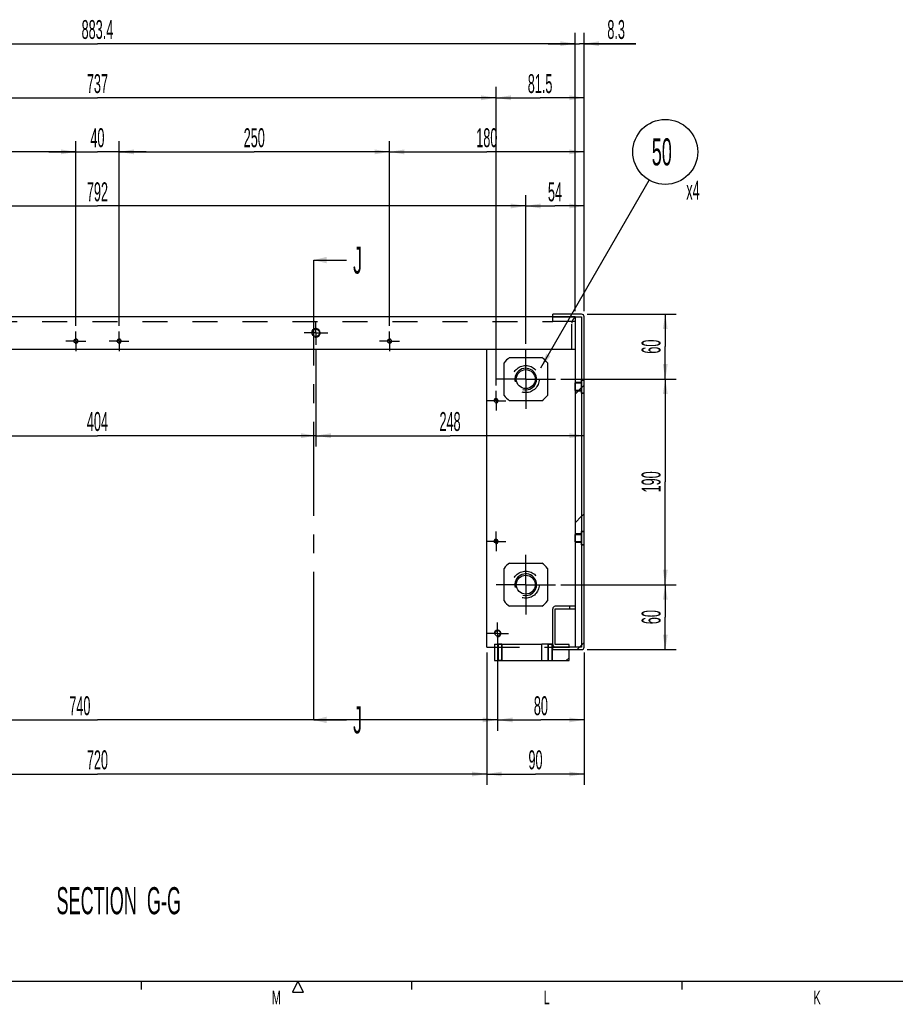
# Model space of a CAD drawing. Header units: millimetres. Extents: x 0 to 839, y 0 to 593.
# Tile 3 of 11: x 159 to 320, y 6 to 188. Entities that reach past the tile are written whole.
import ezdxf

# ---------------------------------------------------------------- set-up
doc = ezdxf.new("R2010")
doc.units = ezdxf.units.MM
doc.header["$LTSCALE"] = 46.255
doc.linetypes.add('CENTER', pattern=[0.6, 0.375, -0.075, 0.075, -0.075])
doc.linetypes.add('HIDDEN', pattern=[0.2, 0.1, -0.1])
doc.layers.get('0').update_dxf_attribs({"linetype": 'CONTINUOUS'})
for name, color, linetype in [('02___PRT_ALL_AXES', 7, 'CONTINUOUS'), ('3_DATUM_AXES', 7, 'CONTINUOUS'), ('7_ALL_FEATURES', 7, 'CONTINUOUS'), ('ALL_AXIS', 7, 'CONTINUOUS'), ('ALL_CHAMFER', 7, 'CONTINUOUS'), ('ALL_ROUND', 7, 'CONTINUOUS'), ('DEFAULT_1', 7, 'CENTER'), ('DEFAULT_2', 8, 'HIDDEN')]:
    doc.layers.add(name, color=color, linetype=linetype)
doc.styles.get("Standard").update_dxf_attribs({"font": 'txt', "width": 0.5})
doc.styles.add('TEXTSTYLE_2', font='txt', dxfattribs={"width": 0.6})
doc.dimstyles.new('DIMSTYLE_4', dxfattribs={"dimtxt": 3.5, "dimasz": 2.76, "dimexe": 2, "dimexo": 1, "dimgap": 0.875, "dimtad": 1, "dimdec": 3, "dimlfac": 5, "dimdsep": 46, "dimtxsty": 'Standard', "dimblk": '_FILLED', "dimblk1": '_FILLED', "dimblk2": '_FILLED', "dimcen": 0.09, "dimadec": 3, "dimazin": 2, "dimtp": 0.3, "dimtm": 0.3, "dimtfac": 1, "dimtdec": 3, "dimtofl": 0, "dimtmove": 0, "dimatfit": 3, "dimldrblk": '_FILLED', "dimfxl": 0, "dimtolj": 1, "dimarcsym": 0})
doc.dimstyles.new('DIMSTYLE_6', dxfattribs={"dimtxt": 3.5, "dimasz": 2.76, "dimexe": 2, "dimexo": 1, "dimgap": 0.875, "dimtad": 1, "dimdec": 3, "dimlfac": 5, "dimdsep": 46, "dimtxsty": 'Standard', "dimblk": '_FILLED', "dimblk1": '_FILLED', "dimblk2": '_FILLED', "dimcen": 0.09, "dimadec": 3, "dimazin": 2, "dimtp": 0.2, "dimtm": 0.2, "dimtfac": 1, "dimtdec": 3, "dimtofl": 0, "dimtmove": 0, "dimatfit": 3, "dimldrblk": '_FILLED', "dimfxl": 0, "dimtolj": 1, "dimarcsym": 0})
doc.dimstyles.new('DIMSTYLE_7', dxfattribs={"dimtxt": 3.5, "dimasz": 2.76, "dimexe": 2, "dimexo": 1, "dimgap": 0.875, "dimtad": 1, "dimdec": 3, "dimlfac": 5, "dimdsep": 46, "dimtxsty": 'Standard', "dimblk": '_FILLED', "dimblk1": '_FILLED', "dimblk2": '_FILLED', "dimcen": 0.09, "dimadec": 3, "dimazin": 2, "dimtp": 0.5, "dimtm": 0.5, "dimtfac": 1, "dimtdec": 3, "dimtofl": 0, "dimtmove": 0, "dimatfit": 3, "dimldrblk": '_FILLED', "dimfxl": 0, "dimtolj": 1, "dimarcsym": 0})
doc.dimstyles.new('DIMSTYLE_8', dxfattribs={"dimtxt": 3.5, "dimasz": 2.76, "dimexe": 2, "dimexo": 1, "dimgap": 0.875, "dimtad": 1, "dimdec": 3, "dimlfac": 5, "dimdsep": 46, "dimtxsty": 'Standard', "dimblk": '_FILLED', "dimblk1": '_FILLED', "dimblk2": '_FILLED', "dimcen": 0.09, "dimadec": 3, "dimazin": 2, "dimtp": 0.8, "dimtm": 0.8, "dimtfac": 1, "dimtdec": 3, "dimtofl": 0, "dimtmove": 0, "dimatfit": 3, "dimldrblk": '_FILLED', "dimfxl": 0, "dimtolj": 1, "dimarcsym": 0})
doc.dimstyles.get("Standard").update_dxf_attribs({"dimtxt": 3.5, "dimasz": 2.76, "dimexe": 2, "dimexo": 1, "dimtad": 1, "dimdec": 3, "dimdsep": 46, "dimtxsty": 'Standard', "dimblk": '_FILLED', "dimblk1": '_FILLED', "dimblk2": '_FILLED', "dimcen": 0.09, "dimadec": 3, "dimazin": 2, "dimtol": 1, "dimtp": 0.001, "dimtm": 0.001, "dimtfac": 1, "dimtdec": 3, "dimtofl": 0, "dimtmove": 0, "dimatfit": 3, "dimldrblk": '_FILLED', "dimfxl": 0, "dimtolj": 1, "dimarcsym": 0})
pattern_1 = [(45, (0, 0), (-11.8935, 11.8935), [])]

# ---------------------------------------------------------------- blocks, each defined once
blk = doc.blocks.new('_FILLED')
at = {"color": 0, "linetype": 'ByBlock'}
blk.add_solid([(0, 0), (-1, 0.163), (-1, -0.163)], dxfattribs=at)
blk = doc.blocks.new('XSEC_FILLED')
at = {"color": 0, "linetype": 'ByBlock'}
blk.add_solid([(0, 0), (-1, 0.25), (-1, -0.25)], dxfattribs=at)
blk = doc.blocks.new('*D17')
at = {"color": 2, "linetype": 'Continuous'}
for p, q in [((132.52, 126.68), (132.52, 108.86)), ((213.32, 126.68), (213.32, 108.86)), ((132.52, 110.86), (172.92, 110.86)), ((213.32, 110.86), (172.92, 110.86))]:
    blk.add_line(p, q, dxfattribs=at)
at = {"color": 2, "linetype": 'Continuous', "xscale": 2.76, "yscale": 2.76, "zscale": 2.76, "rotation": 180}
blk.add_blockref('_FILLED', (132.52, 110.86), dxfattribs=at)
at = {"color": 2, "linetype": 'Continuous', "xscale": 2.76, "yscale": 2.76, "zscale": 2.76}
blk.add_blockref('_FILLED', (213.32, 110.86), dxfattribs=at)
at = {"color": 2, "linetype": 'Continuous', "insert": (172.92, 115.23), "char_height": 3.5, "width": 5.25, "attachment_point": 2, "line_spacing_factor": 0.9}
blk.add_mtext('404', dxfattribs=at)
blk = doc.blocks.new('*D18')
at = {"color": 2, "linetype": 'Continuous'}
for p, q in [((213.32, 126.68), (213.32, 108.86)), ((213.32, 110.86), (238.12, 110.86)), ((262.92, 110.86), (238.12, 110.86))]:
    blk.add_line(p, q, dxfattribs=at)
at = {"color": 2, "linetype": 'Continuous', "xscale": 2.76, "yscale": 2.76, "zscale": 2.76, "rotation": 180}
blk.add_blockref('_FILLED', (213.32, 110.86), dxfattribs=at)
at = {"color": 2, "linetype": 'Continuous', "xscale": 2.76, "yscale": 2.76, "zscale": 2.76}
blk.add_blockref('_FILLED', (262.92, 110.86), dxfattribs=at)
at = {"color": 2, "linetype": 'Continuous', "insert": (238.12, 115.23), "char_height": 3.5, "width": 5.25, "attachment_point": 2, "line_spacing_factor": 0.9}
blk.add_mtext('248', dxfattribs=at)
blk = doc.blocks.new('*D87')
at = {"color": 2, "linetype": 'Continuous'}
for p, q in [((93.72, 127.82), (93.72, 155.32)), ((252.12, 127.82), (252.12, 155.32)), ((93.72, 153.32), (172.92, 153.32)), ((252.12, 153.32), (172.92, 153.32))]:
    blk.add_line(p, q, dxfattribs=at)
at = {"color": 2, "linetype": 'Continuous', "xscale": 2.76, "yscale": 2.76, "zscale": 2.76, "rotation": 180}
blk.add_blockref('_FILLED', (93.72, 153.32), dxfattribs=at)
at = {"color": 2, "linetype": 'Continuous', "xscale": 2.76, "yscale": 2.76, "zscale": 2.76}
blk.add_blockref('_FILLED', (252.12, 153.32), dxfattribs=at)
at = {"color": 2, "linetype": 'Continuous', "insert": (172.92, 157.69), "char_height": 3.5, "width": 5.25, "attachment_point": 2, "line_spacing_factor": 0.9}
blk.add_mtext('792', dxfattribs=at)
blk = doc.blocks.new('*D88')
at = {"color": 2, "linetype": 'Continuous'}
for p, q in [((252.12, 127.82), (252.12, 155.32)), ((262.92, 133.86), (262.92, 155.32)), ((252.12, 153.32), (257.52, 153.32)), ((262.92, 153.32), (257.52, 153.32))]:
    blk.add_line(p, q, dxfattribs=at)
at = {"color": 2, "linetype": 'Continuous', "xscale": 2.76, "yscale": 2.76, "zscale": 2.76, "rotation": 180}
blk.add_blockref('_FILLED', (252.12, 153.32), dxfattribs=at)
at = {"color": 2, "linetype": 'Continuous', "xscale": 2.76, "yscale": 2.76, "zscale": 2.76}
blk.add_blockref('_FILLED', (262.92, 153.32), dxfattribs=at)
at = {"color": 2, "linetype": 'Continuous', "insert": (257.52, 157.69), "char_height": 3.5, "width": 3.5, "attachment_point": 2, "line_spacing_factor": 0.9}
blk.add_mtext('54', dxfattribs=at)
blk = doc.blocks.new('*D89')
at = {"color": 2, "linetype": 'Continuous'}
for p, q in [((226.92, 131.15), (226.92, 165.32)), ((262.92, 133.86), (262.92, 165.32)), ((226.92, 163.32), (244.92, 163.32)), ((262.92, 163.32), (244.92, 163.32))]:
    blk.add_line(p, q, dxfattribs=at)
at = {"color": 2, "linetype": 'Continuous', "xscale": 2.76, "yscale": 2.76, "zscale": 2.76, "rotation": 180}
blk.add_blockref('_FILLED', (226.92, 163.32), dxfattribs=at)
at = {"color": 2, "linetype": 'Continuous', "xscale": 2.76, "yscale": 2.76, "zscale": 2.76}
blk.add_blockref('_FILLED', (262.92, 163.32), dxfattribs=at)
at = {"color": 2, "linetype": 'Continuous', "insert": (244.92, 167.69), "char_height": 3.5, "width": 5.25, "attachment_point": 2, "line_spacing_factor": 0.9}
blk.add_mtext('180', dxfattribs=at)
blk = doc.blocks.new('*D90')
at = {"color": 2, "linetype": 'Continuous'}
for p, q in [((176.92, 131.15), (176.92, 165.32)), ((226.92, 131.15), (226.92, 165.32)), ((176.92, 163.32), (201.92, 163.32)), ((226.92, 163.32), (201.92, 163.32))]:
    blk.add_line(p, q, dxfattribs=at)
at = {"color": 2, "linetype": 'Continuous', "xscale": 2.76, "yscale": 2.76, "zscale": 2.76, "rotation": 180}
blk.add_blockref('_FILLED', (176.92, 163.32), dxfattribs=at)
at = {"color": 2, "linetype": 'Continuous', "xscale": 2.76, "yscale": 2.76, "zscale": 2.76}
blk.add_blockref('_FILLED', (226.92, 163.32), dxfattribs=at)
at = {"color": 2, "linetype": 'Continuous', "insert": (201.92, 167.69), "char_height": 3.5, "width": 5.25, "attachment_point": 2, "line_spacing_factor": 0.9}
blk.add_mtext('250', dxfattribs=at)
blk = doc.blocks.new('*D91')
at = {"color": 2, "linetype": 'Continuous'}
for p, q in [((168.92, 131.15), (168.92, 165.32)), ((176.92, 131.15), (176.92, 165.32)), ((168.92, 163.32), (163.92, 163.32)), ((163.92, 163.32), (172.92, 163.32)), ((181.92, 163.32), (172.92, 163.32)), ((176.92, 163.32), (181.92, 163.32))]:
    blk.add_line(p, q, dxfattribs=at)
at = {"color": 2, "linetype": 'Continuous', "xscale": 2.76, "yscale": 2.76, "zscale": 2.76}
blk.add_blockref('_FILLED', (168.92, 163.32), dxfattribs=at)
at = {"color": 2, "linetype": 'Continuous', "xscale": 2.76, "yscale": 2.76, "zscale": 2.76, "rotation": 180}
blk.add_blockref('_FILLED', (176.92, 163.32), dxfattribs=at)
at = {"color": 2, "linetype": 'Continuous', "insert": (172.92, 167.69), "char_height": 3.5, "width": 3.5, "attachment_point": 2, "line_spacing_factor": 0.9}
blk.add_mtext('40', dxfattribs=at)
blk = doc.blocks.new('*D92')
at = {"color": 2, "linetype": 'Continuous'}
for p, q in [((118.92, 131.15), (118.92, 165.32)), ((168.92, 131.15), (168.92, 165.32)), ((118.92, 163.32), (143.92, 163.32)), ((168.92, 163.32), (143.92, 163.32))]:
    blk.add_line(p, q, dxfattribs=at)
at = {"color": 2, "linetype": 'Continuous', "xscale": 2.76, "yscale": 2.76, "zscale": 2.76, "rotation": 180}
blk.add_blockref('_FILLED', (118.92, 163.32), dxfattribs=at)
at = {"color": 2, "linetype": 'Continuous', "xscale": 2.76, "yscale": 2.76, "zscale": 2.76}
blk.add_blockref('_FILLED', (168.92, 163.32), dxfattribs=at)
at = {"color": 2, "linetype": 'Continuous', "insert": (143.92, 167.69), "char_height": 3.5, "width": 5.25, "attachment_point": 2, "line_spacing_factor": 0.9}
blk.add_mtext('250', dxfattribs=at)
blk = doc.blocks.new('*D95')
at = {"color": 2, "linetype": 'Continuous'}
for p, q in [((99.22, 120.15), (99.22, 175.32)), ((246.62, 120.15), (246.62, 175.32)), ((99.22, 173.32), (172.92, 173.32)), ((246.62, 173.32), (172.92, 173.32))]:
    blk.add_line(p, q, dxfattribs=at)
at = {"color": 2, "linetype": 'Continuous', "xscale": 2.76, "yscale": 2.76, "zscale": 2.76, "rotation": 180}
blk.add_blockref('_FILLED', (99.22, 173.32), dxfattribs=at)
at = {"color": 2, "linetype": 'Continuous', "xscale": 2.76, "yscale": 2.76, "zscale": 2.76}
blk.add_blockref('_FILLED', (246.62, 173.32), dxfattribs=at)
at = {"color": 2, "linetype": 'Continuous', "insert": (172.92, 177.69), "char_height": 3.5, "width": 5.25, "attachment_point": 2, "line_spacing_factor": 0.9}
blk.add_mtext('737', dxfattribs=at)
blk = doc.blocks.new('*D96')
at = {"color": 2, "linetype": 'Continuous'}
for p, q in [((246.62, 120.15), (246.62, 175.32)), ((262.92, 133.86), (262.92, 175.32)), ((246.62, 173.32), (254.77, 173.32)), ((262.92, 173.32), (254.77, 173.32))]:
    blk.add_line(p, q, dxfattribs=at)
at = {"color": 2, "linetype": 'Continuous', "xscale": 2.76, "yscale": 2.76, "zscale": 2.76, "rotation": 180}
blk.add_blockref('_FILLED', (246.62, 173.32), dxfattribs=at)
at = {"color": 2, "linetype": 'Continuous', "xscale": 2.76, "yscale": 2.76, "zscale": 2.76}
blk.add_blockref('_FILLED', (262.92, 173.32), dxfattribs=at)
at = {"color": 2, "linetype": 'Continuous', "insert": (254.77, 177.69), "char_height": 3.5, "width": 7, "attachment_point": 2, "line_spacing_factor": 0.9}
blk.add_mtext('81.5', dxfattribs=at)
blk = doc.blocks.new('*D97')
at = {"color": 2, "linetype": 'Continuous'}
for p, q in [((261.26, 133.86), (261.26, 185.32)), ((262.92, 133.86), (262.92, 185.32)), ((261.26, 183.32), (256.26, 183.32)), ((256.26, 183.32), (262.09, 183.32)), ((272.46, 183.32), (262.09, 183.32)), ((262.92, 183.32), (272.46, 183.32))]:
    blk.add_line(p, q, dxfattribs=at)
at = {"color": 2, "linetype": 'Continuous', "xscale": 2.76, "yscale": 2.76, "zscale": 2.76}
blk.add_blockref('_FILLED', (261.26, 183.32), dxfattribs=at)
at = {"color": 2, "linetype": 'Continuous', "xscale": 2.76, "yscale": 2.76, "zscale": 2.76, "rotation": 180}
blk.add_blockref('_FILLED', (262.92, 183.32), dxfattribs=at)
at = {"color": 2, "linetype": 'Continuous', "insert": (267.21, 187.69), "char_height": 3.5, "width": 5.25, "attachment_point": 1, "line_spacing_factor": 0.9}
blk.add_mtext('8.3', dxfattribs=at)
blk = doc.blocks.new('*D98')
at = {"color": 2, "linetype": 'Continuous'}
for p, q in [((84.58, 133.86), (84.58, 185.32)), ((261.26, 133.86), (261.26, 185.32)), ((84.58, 183.32), (172.92, 183.32)), ((261.26, 183.32), (172.92, 183.32))]:
    blk.add_line(p, q, dxfattribs=at)
at = {"color": 2, "linetype": 'Continuous', "xscale": 2.76, "yscale": 2.76, "zscale": 2.76, "rotation": 180}
blk.add_blockref('_FILLED', (84.58, 183.32), dxfattribs=at)
at = {"color": 2, "linetype": 'Continuous', "xscale": 2.76, "yscale": 2.76, "zscale": 2.76}
blk.add_blockref('_FILLED', (261.26, 183.32), dxfattribs=at)
at = {"color": 2, "linetype": 'Continuous', "insert": (172.92, 187.69), "char_height": 3.5, "width": 8.75, "attachment_point": 2, "line_spacing_factor": 0.9}
blk.add_mtext('883.4', dxfattribs=at)
blk = doc.blocks.new('*D100')
at = {"color": 2, "linetype": 'Continuous'}
for p, q in [((263.46, 133.32), (279.92, 133.32)), ((277.92, 133.32), (277.92, 127.32)), ((277.92, 121.32), (277.92, 127.32)), ((258.62, 121.32), (279.92, 121.32))]:
    blk.add_line(p, q, dxfattribs=at)
at = {"color": 2, "linetype": 'Continuous', "xscale": 2.76, "yscale": 2.76, "zscale": 2.76}
for p, rotation in [((277.92, 133.32), 90), ((277.92, 121.32), 270)]:
    blk.add_blockref('_FILLED', p, dxfattribs=dict(at, rotation=rotation))
at = {"color": 2, "linetype": 'Continuous', "insert": (273.55, 127.32), "char_height": 3.5, "width": 3.5, "attachment_point": 2, "rotation": 90, "line_spacing_factor": 0.9}
blk.add_mtext('60', dxfattribs=at)
blk = doc.blocks.new('*D101')
at = {"color": 2, "linetype": 'Continuous'}
for p, q in [((258.62, 121.32), (279.92, 121.32)), ((277.92, 121.32), (277.92, 102.32)), ((277.92, 83.32), (277.92, 102.32)), ((258.62, 83.32), (279.92, 83.32))]:
    blk.add_line(p, q, dxfattribs=at)
at = {"color": 2, "linetype": 'Continuous', "xscale": 2.76, "yscale": 2.76, "zscale": 2.76}
for p, rotation in [((277.92, 121.32), 90), ((277.92, 83.32), 270)]:
    blk.add_blockref('_FILLED', p, dxfattribs=dict(at, rotation=rotation))
at = {"color": 2, "linetype": 'Continuous', "insert": (273.55, 102.32), "char_height": 3.5, "width": 5.25, "attachment_point": 2, "rotation": 90, "line_spacing_factor": 0.9}
blk.add_mtext('190', dxfattribs=at)
blk = doc.blocks.new('*D102')
at = {"color": 2, "linetype": 'Continuous'}
for p, q in [((258.62, 83.32), (279.92, 83.32)), ((277.92, 83.32), (277.92, 77.32)), ((277.92, 71.32), (277.92, 77.32)), ((263.46, 71.32), (279.92, 71.32))]:
    blk.add_line(p, q, dxfattribs=at)
at = {"color": 2, "linetype": 'Continuous', "xscale": 2.76, "yscale": 2.76, "zscale": 2.76}
for p, rotation in [((277.92, 83.32), 90), ((277.92, 71.32), 270)]:
    blk.add_blockref('_FILLED', p, dxfattribs=dict(at, rotation=rotation))
at = {"color": 2, "linetype": 'Continuous', "insert": (273.55, 77.32), "char_height": 3.5, "width": 3.5, "attachment_point": 2, "rotation": 90, "line_spacing_factor": 0.9}
blk.add_mtext('60', dxfattribs=at)
blk = doc.blocks.new('*D103')
at = {"color": 2, "linetype": 'Continuous'}
for p, q in [((244.92, 70.78), (244.92, 46.32)), ((262.92, 70.78), (262.92, 46.32)), ((244.92, 48.32), (253.92, 48.32)), ((262.92, 48.32), (253.92, 48.32))]:
    blk.add_line(p, q, dxfattribs=at)
at = {"color": 2, "linetype": 'Continuous', "xscale": 2.76, "yscale": 2.76, "zscale": 2.76, "rotation": 180}
blk.add_blockref('_FILLED', (244.92, 48.32), dxfattribs=at)
at = {"color": 2, "linetype": 'Continuous', "xscale": 2.76, "yscale": 2.76, "zscale": 2.76}
blk.add_blockref('_FILLED', (262.92, 48.32), dxfattribs=at)
at = {"color": 2, "linetype": 'Continuous', "insert": (253.92, 52.69), "char_height": 3.5, "width": 3.5, "attachment_point": 2, "line_spacing_factor": 0.9}
blk.add_mtext('90', dxfattribs=at)
blk = doc.blocks.new('*D104')
at = {"color": 2, "linetype": 'Continuous'}
for p, q in [((100.92, 70.78), (100.92, 46.32)), ((244.92, 70.78), (244.92, 46.32)), ((100.92, 48.32), (172.92, 48.32)), ((244.92, 48.32), (172.92, 48.32))]:
    blk.add_line(p, q, dxfattribs=at)
at = {"color": 2, "linetype": 'Continuous', "xscale": 2.76, "yscale": 2.76, "zscale": 2.76, "rotation": 180}
blk.add_blockref('_FILLED', (100.92, 48.32), dxfattribs=at)
at = {"color": 2, "linetype": 'Continuous', "xscale": 2.76, "yscale": 2.76, "zscale": 2.76}
blk.add_blockref('_FILLED', (244.92, 48.32), dxfattribs=at)
at = {"color": 2, "linetype": 'Continuous', "insert": (172.92, 52.69), "char_height": 3.5, "width": 5.25, "attachment_point": 2, "line_spacing_factor": 0.9}
blk.add_mtext('720', dxfattribs=at)
blk = doc.blocks.new('*D113')
at = {"color": 2, "linetype": 'Continuous'}
for p, q in [((98.92, 73.32), (98.92, 56.32)), ((246.92, 73.32), (246.92, 56.32)), ((98.92, 58.32), (172.92, 58.32)), ((246.92, 58.32), (172.92, 58.32))]:
    blk.add_line(p, q, dxfattribs=at)
at = {"color": 2, "linetype": 'Continuous', "xscale": 2.76, "yscale": 2.76, "zscale": 2.76, "rotation": 180}
blk.add_blockref('_FILLED', (98.92, 58.32), dxfattribs=at)
at = {"color": 2, "linetype": 'Continuous', "xscale": 2.76, "yscale": 2.76, "zscale": 2.76}
blk.add_blockref('_FILLED', (246.92, 58.32), dxfattribs=at)
at = {"color": 2, "linetype": 'Continuous', "insert": (169.67, 62.69), "char_height": 3.5, "width": 5.25, "attachment_point": 2, "line_spacing_factor": 0.9}
blk.add_mtext('740', dxfattribs=at)
blk = doc.blocks.new('*D114')
at = {"color": 2, "linetype": 'Continuous'}
for p, q in [((246.92, 73.32), (246.92, 56.32)), ((262.92, 70.78), (262.92, 56.32)), ((246.92, 58.32), (254.92, 58.32)), ((262.92, 58.32), (254.92, 58.32))]:
    blk.add_line(p, q, dxfattribs=at)
at = {"color": 2, "linetype": 'Continuous', "xscale": 2.76, "yscale": 2.76, "zscale": 2.76, "rotation": 180}
blk.add_blockref('_FILLED', (246.92, 58.32), dxfattribs=at)
at = {"color": 2, "linetype": 'Continuous', "xscale": 2.76, "yscale": 2.76, "zscale": 2.76}
blk.add_blockref('_FILLED', (262.92, 58.32), dxfattribs=at)
at = {"color": 2, "linetype": 'Continuous', "insert": (254.92, 62.69), "char_height": 3.5, "width": 3.5, "attachment_point": 2, "line_spacing_factor": 0.9}
blk.add_mtext('80', dxfattribs=at)
blk = doc.blocks.new('BOM BALLOON 93_BL20', base_point=(278.62, 161.91))
at = {"color": 2, "linetype": 'Continuous'}
blk.add_circle((277.92, 163.32), 6, dxfattribs=at)
at = {"color": 2, "linetype": 'Continuous', "width": 0.5}
for s, height, p in [('50', 5, (275.42, 160.82)), ('x4', 3.5, (281.81, 154.5))]:
    blk.add_text(s, height=height, dxfattribs=at).set_placement(p)

msp = doc.modelspace()

# ---------------------------------------------------------------- hatches: boundary and pattern name
at = {"linetype": 'Continuous'}
h = msp.add_hatch(dxfattribs=at)
h.set_pattern_fill('DEFAULT__32', color=2, scale=16.82, angle=45, style=0, pattern_type=0)
h.set_pattern_definition(pattern_1)
edge = h.paths.add_edge_path()
edge.add_line((257.12071, 71.31827), (262.46071, 71.31827))
edge.add_line((257.12071, 71.77827), (257.12071, 71.31827))
edge.add_line((262.46071, 71.77827), (257.12071, 71.77827))
edge.add_line((262.46071, 132.85827), (262.46071, 71.77827))
edge.add_line((257.12071, 132.85827), (262.46071, 132.85827))
edge.add_line((257.12071, 133.31827), (257.12071, 132.85827))
edge.add_line((262.46071, 133.31827), (257.12071, 133.31827))
edge.add_arc((262.46071, 132.85827), 0.46, 0, 90)
edge.add_line((262.92071, 71.77827), (262.92071, 132.85827))
edge.add_arc((262.46071, 71.77827), 0.46, 270, 360)
h = msp.add_hatch(dxfattribs=at)
h.set_pattern_fill('DEFAULT__31', color=2, scale=16.82, angle=45, style=0, pattern_type=0)
h.set_pattern_definition(pattern_1)
edge = h.paths.add_edge_path()
edge.add_line((83.38071, 71.77827), (84.58071, 71.77827))
edge.add_line((83.38071, 132.85827), (83.38071, 71.77827))
edge.add_line((84.58071, 132.85827), (83.38071, 132.85827))
edge.add_line((84.58071, 132.85827), (84.58071, 71.77827))
edge = h.paths.add_edge_path()
edge.add_line((261.26071, 71.77827), (262.46071, 71.77827))
edge.add_line((261.26071, 132.85827), (261.26071, 71.77827))
edge.add_line((262.46071, 132.85827), (261.26071, 132.85827))
edge.add_line((262.46071, 71.77827), (262.46071, 132.85827))
h = msp.add_hatch(dxfattribs=at)
h.set_pattern_fill('DEFAULT__37', color=2, scale=16.82, angle=45, style=0, pattern_type=0)
h.set_pattern_definition(pattern_1)
edge = h.paths.add_edge_path()
edge.add_line((257.12071, 132.85827), (261.26071, 132.85827))
edge.add_line((261.26071, 131.95827), (261.26071, 132.85827))
edge.add_line((261.26071, 131.95827), (257.12071, 131.95827))
edge.add_line((257.12071, 131.95827), (257.12071, 132.85827))
h = msp.add_hatch(dxfattribs=at)
h.set_pattern_fill('DEFAULT__35', color=2, scale=16.82, angle=45, style=0, pattern_type=0)
h.set_pattern_definition(pattern_1)
edge = h.paths.add_edge_path()
edge.add_line((261.26071, 79.31827), (257.58071, 79.31827))
edge.add_line((261.26071, 78.85827), (261.26071, 79.31827))
edge.add_line((257.58071, 78.85827), (261.26071, 78.85827))
edge.add_line((257.58071, 72.23827), (257.58071, 78.85827))
edge.add_line((260.12071, 72.23827), (257.58071, 72.23827))
edge.add_line((260.12071, 71.77827), (260.12071, 72.23827))
edge.add_line((257.58071, 71.77827), (260.12071, 71.77827))
edge.add_arc((257.58071, 72.23827), 0.46, 180, 270)
edge.add_line((257.12071, 78.85827), (257.12071, 72.23827))
edge.add_arc((257.58071, 78.85827), 0.46, 90, 180)
h = msp.add_hatch(dxfattribs=at)
h.set_pattern_fill('DEFAULT__30', color=2, scale=16.82, angle=45, style=0, pattern_type=0)
h.set_pattern_definition(pattern_1)
edge = h.paths.add_edge_path()
edge.add_line((260.12071, 70.31827), (260.12071, 71.31827))
edge.add_line((260.12071, 69.31827), (260.12071, 70.31827))
edge.add_line((255.12071, 69.31827), (260.12071, 69.31827))
edge.add_line((255.12071, 69.31827), (255.12071, 72.31827))
edge.add_line((257.12071, 72.31827), (255.12071, 72.31827))
edge.add_line((257.12071, 71.31827), (257.12071, 72.31827))
edge.add_line((260.12071, 71.31827), (257.12071, 71.31827))

# ---------------------------------------------------------------- linework, layer by layer
at = {"color": 7, "linetype": 'Continuous'}
for p, q in [((262.46071, 133.31827), (257.12071, 133.31827)), ((257.12071, 131.95827), (257.12071, 133.31827)), ((257.12071, 132.85827), (262.46071, 132.85827)), ((261.26071, 131.95827), (257.12071, 131.95827)), ((261.26071, 132.85827), (261.26071, 71.77827)), ((262.46071, 132.85827), (262.46071, 71.77827)), ((262.92071, 71.77827), (262.92071, 132.85827)), ((84.58071, 126.85827), (261.26071, 126.85827)), ((244.92071, 71.77827), (244.92071, 126.85827)), ((248.12071, 118.31827), (248.12071, 124.31827)), ((249.12071, 125.31827), (255.12071, 125.31827)), ((256.12071, 124.31827), (256.12071, 118.31827)), ((255.12071, 117.31827), (249.12071, 117.31827)), ((248.12071, 80.31827), (248.12071, 86.31827)), ((249.12071, 87.31827), (255.12071, 87.31827)), ((256.12071, 86.31827), (256.12071, 80.31827)), ((255.12071, 79.31827), (249.12071, 79.31827)), ((257.12071, 71.31827), (257.12071, 78.85827)), ((261.26071, 79.31827), (257.58071, 79.31827)), ((257.58071, 78.85827), (261.26071, 78.85827)), ((257.58071, 72.23827), (257.58071, 78.85827)), ((257.12071, 72.31827), (255.12071, 72.31827)), ((255.12071, 69.31827), (255.12071, 72.31827)), ((262.46071, 71.77827), (257.12071, 71.77827)), ((257.12071, 71.31827), (262.46071, 71.31827)), ((260.12071, 72.23827), (257.58071, 72.23827)), ((260.12071, 71.77827), (260.12071, 72.23827)), ((260.12071, 69.31827), (260.12071, 71.31827)), ((255.12071, 69.31827), (260.12071, 69.31827)), ((25, 10), (830.99999, 10))]:
    msp.add_line(p, q, dxfattribs=at)
at = {"color": 2, "linetype": 'Continuous'}
for p, q in [((180.99999, 10), (180.99999, 8.5)), ((209.99999, 10), (208.99999, 8)), ((211.00001, 8), (209.99999, 10)), ((230.99999, 10), (230.99999, 8.5)), ((281, 10), (281, 8.5)), ((208.99999, 8), (211.00001, 8))]:
    msp.add_line(p, q, dxfattribs=at)
at = {"color": 7, "linetype": 'Continuous'}
for centre in [(252.12071, 121.31827), (252.12071, 83.31827)]:
    msp.add_circle(centre, 1.75, dxfattribs=at)
for centre, radius, start, end in [((262.46071, 132.85827), 0.46, 0, 90), ((252.12071, 121.31827), 5, 126.8698976, 143.1301024), ((252.12071, 121.31827), 5, 36.8698976, 53.1301024), ((252.12071, 121.31827), 5, 216.8698976, 233.1301024), ((252.12071, 121.31827), 5, 306.8698976, 323.1301024), ((252.12071, 83.31827), 5, 126.8698976, 143.1301024), ((252.12071, 83.31827), 5, 36.8698976, 53.1301024), ((252.12071, 83.31827), 5, 216.8698976, 233.1301024), ((252.12071, 83.31827), 5, 306.8698976, 323.1301024), ((257.58071, 78.85827), 0.46, 90, 180), ((257.58071, 72.23827), 0.46, 180, 270), ((262.46071, 71.77827), 0.46, 270, 360)]:
    msp.add_arc(centre, radius, start, end, dxfattribs=at)
at = {"color": 2, "linetype": 'Continuous'}
for centre, radius in [((213.32071, 129.85827), 0.8), ((168.92071, 128.31827), 0.4), ((176.92071, 128.31827), 0.4), ((226.92071, 128.31827), 0.4), ((252.12071, 121.31827), 2), ((246.62071, 117.31827), 0.4), ((246.62071, 91.31827), 0.4), ((252.12071, 83.31827), 2), ((246.92071, 74.31827), 0.6)]:
    msp.add_arc(centre, radius, 255, 195, dxfattribs=at)
at = {"layer": '02___PRT_ALL_AXES', "color": 8, "linetype": 'HIDDEN'}
for p, q in [((246.99071, 72.31827), (247.65071, 72.31827)), ((246.99071, 72.31827), (246.99071, 69.31827)), ((247.65071, 72.31827), (247.65071, 69.31827)), ((256.29071, 72.31827), (256.95071, 72.31827)), ((256.29071, 72.31827), (256.29071, 69.31827)), ((256.95071, 72.31827), (256.95071, 69.31827)), ((246.99071, 69.31827), (247.65071, 69.31827)), ((256.29071, 69.31827), (256.95071, 69.31827))]:
    msp.add_line(p, q, dxfattribs=at)
at = {"layer": '3_DATUM_AXES', "color": 7, "linetype": 'CENTER'}
for q in [(213.32071, 132.03827), (211.14071, 129.85827), (215.50071, 129.85827), (213.32071, 127.67827)]:
    msp.add_line((213.32071, 129.85827), q, dxfattribs=at)
at = {"layer": '3_DATUM_AXES', "color": 7, "linetype": 'Continuous'}
msp.add_circle((213.32071, 129.85827), 0.68, dxfattribs=at)
at = {"layer": '7_ALL_FEATURES', "color": 7, "linetype": 'Continuous'}
for p, q in [((246.32071, 72.31827), (255.12071, 72.31827)), ((246.32071, 72.31827), (246.32071, 69.31827)), ((246.32071, 69.31827), (255.12071, 69.31827))]:
    msp.add_line(p, q, dxfattribs=at)
at = {"layer": 'ALL_AXIS', "color": 7, "linetype": 'CENTER'}
for p, q in [((168.92071, 128.31827), (168.92071, 130.14827)), ((176.92071, 128.31827), (176.92071, 130.14827)), ((226.92071, 128.31827), (226.92071, 130.14827)), ((168.92071, 128.31827), (167.09071, 128.31827)), ((168.92071, 128.31827), (168.92071, 126.48827)), ((168.92071, 128.31827), (170.75071, 128.31827)), ((176.92071, 128.31827), (175.09071, 128.31827)), ((176.92071, 128.31827), (176.92071, 126.48827)), ((176.92071, 128.31827), (178.75071, 128.31827)), ((226.92071, 128.31827), (225.09071, 128.31827)), ((226.92071, 128.31827), (228.75071, 128.31827)), ((226.92071, 128.31827), (226.92071, 126.48827)), ((252.12071, 121.31827), (252.12071, 126.81827)), ((252.12071, 121.31827), (246.62071, 121.31827)), ((252.12071, 121.31827), (257.62071, 121.31827)), ((252.12071, 121.31827), (252.12071, 115.81827)), ((246.62071, 117.31827), (246.62071, 119.14827)), ((246.62071, 117.31827), (244.79071, 117.31827)), ((246.62071, 117.31827), (248.45071, 117.31827)), ((246.62071, 117.31827), (246.62071, 115.48827)), ((246.62071, 91.31827), (246.62071, 93.14827)), ((246.62071, 91.31827), (244.79071, 91.31827)), ((246.62071, 91.31827), (248.45071, 91.31827)), ((246.62071, 91.31827), (246.62071, 89.48827)), ((252.12071, 83.31827), (252.12071, 88.81827)), ((252.12071, 83.31827), (246.62071, 83.31827)), ((252.12071, 83.31827), (257.62071, 83.31827)), ((252.12071, 83.31827), (252.12071, 77.81827)), ((246.92071, 74.31827), (246.92071, 76.31827)), ((246.92071, 74.31827), (244.92071, 74.31827)), ((246.92071, 74.31827), (248.92071, 74.31827)), ((246.92071, 74.31827), (246.92071, 72.31827))]:
    msp.add_line(p, q, dxfattribs=at)
at = {"layer": 'ALL_AXIS', "color": 8, "linetype": 'HIDDEN'}
for p, q in [((262.46071, 120.59827), (261.26071, 120.59827)), ((261.26071, 119.23827), (261.26071, 120.59827)), ((262.92071, 121.13827), (262.46071, 121.13827)), ((262.46071, 118.69827), (262.46071, 121.13827)), ((262.92071, 118.69827), (262.92071, 121.13827)), ((262.46071, 119.23827), (261.26071, 119.23827)), ((262.92071, 118.69827), (262.46071, 118.69827)), ((262.92071, 93.13827), (262.46071, 93.13827)), ((262.46071, 90.69827), (262.46071, 93.13827)), ((262.92071, 90.69827), (262.92071, 93.13827)), ((262.46071, 92.59827), (261.26071, 92.59827)), ((261.26071, 91.23827), (261.26071, 92.59827)), ((262.46071, 91.23827), (261.26071, 91.23827)), ((262.92071, 90.69827), (262.46071, 90.69827))]:
    msp.add_line(p, q, dxfattribs=at)
at = {"layer": 'ALL_AXIS', "color": 7, "linetype": 'Continuous'}
for centre, radius in [((168.92071, 128.31827), 0.33), ((176.92071, 128.31827), 0.33), ((226.92071, 128.31827), 0.33), ((246.62071, 117.31827), 0.33), ((246.62071, 91.31827), 0.33), ((246.92071, 74.31827), 0.5)]:
    msp.add_circle(centre, radius, dxfattribs=at)
at = {"layer": 'ALL_AXIS', "color": 8, "linetype": 'HIDDEN'}
for centre in [(252.12071, 121.31827), (252.12071, 83.31827)]:
    msp.add_circle(centre, 2.5, dxfattribs=at)
at = {"layer": 'ALL_CHAMFER', "color": 8, "linetype": 'HIDDEN'}
for p, q in [((260.66071, 126.85827), (260.66071, 131.65827)), ((260.26071, 78.85827), (260.26071, 79.31827))]:
    msp.add_line(p, q, dxfattribs=at)
msp.add_arc((261.86043, 131.65839), 1.19972, 119.9921727, 180.0060106, dxfattribs=at)
at = {"layer": 'ALL_ROUND', "color": 7, "linetype": 'Continuous'}
for p, q in [((257.12071, 132.85827), (88.72071, 132.85827)), ((244.92071, 71.77827), (246.32071, 71.77827))]:
    msp.add_line(p, q, dxfattribs=at)
at = {"layer": 'ALL_ROUND', "color": 8, "linetype": 'HIDDEN'}
for p, q in [((261.26071, 132.85827), (257.12071, 132.85827)), ((261.26071, 132.85827), (261.26071, 71.77827)), ((262.46071, 132.85827), (262.46071, 71.77827)), ((246.32071, 71.77827), (261.26071, 71.77827))]:
    msp.add_line(p, q, dxfattribs=at)
at = {"layer": 'DEFAULT_1', "color": 7, "linetype": 'CENTER'}
for p, q in [((212.92071, 133.31827), (212.92071, 143.31827)), ((212.92071, 58.31827), (212.92071, 68.31827))]:
    msp.add_line(p, q, dxfattribs=at)
at = {"layer": 'DEFAULT_1', "color": 9, "linetype": 'CENTER'}
msp.add_line((212.92071, 68.31827), (212.92071, 133.31827), dxfattribs=at)
at = {"layer": 'DEFAULT_2', "color": 8, "linetype": 'HIDDEN'}
for p, q in [((88.72071, 131.95827), (257.12071, 131.95827)), ((262.46071, 120.71827), (261.26071, 120.71827)), ((261.26071, 120.59827), (262.46071, 120.59827)), ((262.46071, 121.13827), (262.92071, 121.13827)), ((261.26071, 119.23827), (262.46071, 119.23827)), ((262.46071, 119.11827), (261.26071, 119.11827)), ((262.46071, 118.69827), (262.92071, 118.69827)), ((262.46071, 93.13827), (262.92071, 93.13827)), ((262.46071, 92.71827), (261.26071, 92.71827)), ((261.26071, 92.59827), (262.46071, 92.59827)), ((261.26071, 91.23827), (262.46071, 91.23827)), ((262.46071, 91.11827), (261.26071, 91.11827)), ((262.46071, 90.69827), (262.92071, 90.69827)), ((247.72071, 72.31827), (246.92071, 72.31827)), ((246.92071, 72.31827), (246.92071, 69.31827)), ((246.99071, 72.31827), (246.99071, 69.31827)), ((247.65071, 72.31827), (247.65071, 69.31827)), ((247.72071, 72.31827), (247.72071, 69.31827)), ((256.22071, 72.31827), (256.22071, 69.31827)), ((256.29071, 72.31827), (256.29071, 69.31827)), ((256.95071, 72.31827), (256.95071, 69.31827)), ((257.02071, 72.31827), (257.02071, 69.31827)), ((247.72071, 69.31827), (246.92071, 69.31827))]:
    msp.add_line(p, q, dxfattribs=at)

# ---------------------------------------------------------------- block references
at = {"color": 2, "linetype": 'Continuous'}
msp.add_blockref('BOM BALLOON 93_BL20', (278.61753, 161.91002), dxfattribs=at)

# ---------------------------------------------------------------- texts
at = {"color": 7, "linetype": 'Continuous', "char_height": 5, "width": 2.5, "attachment_point": 1, "line_spacing_factor": 0.9}
for insert in [(220.19766, 145.81827), (220.19766, 60.81827)]:
    msp.add_mtext('J', dxfattribs=dict(at, insert=insert))
at = {"color": 2, "linetype": 'Continuous', "insert": (188.38454, 27.40589), "char_height": 5, "width": 30, "attachment_point": 3, "line_spacing_factor": 0.9}
msp.add_mtext('SECTION  G-G', dxfattribs=at)
at = {"color": 2, "linetype": 'Continuous', "char_height": 2.5, "width": 1.5, "attachment_point": 2, "line_spacing_factor": 0.9, "style": 'TEXTSTYLE_2'}
for s, insert in [('M', (205.99999, 8.25)), ('L', (255.99999, 8.25)), ('K', (305.99999, 8.25))]:
    msp.add_mtext(s, dxfattribs=dict(at, insert=insert))

# ---------------------------------------------------------------- dimensions: what is measured, and where the dimension line sits
at = {"color": 2, "linetype": 'Continuous'}
for base, p1, p2, angle, dimstyle, picture, middle in [((84.58071, 183.31827), (261.26071, 132.85827), (84.58071, 132.85827), 180, 'DIMSTYLE_8', '*D98', (172.92071, 183.31827)), ((261.26071, 183.31827), (262.92071, 132.85827), (261.26071, 132.85827), 180, 'DIMSTYLE_6', '*D97', (269.8399, 183.31827)), ((118.92071, 163.31827), (168.92071, 130.14827), (118.92071, 130.14827), 180, 'DIMSTYLE_7', '*D92', (143.92071, 163.31827)), ((168.92071, 163.31827), (176.92071, 130.14827), (168.92071, 130.14827), 180, 'DIMSTYLE_4', '*D91', (172.92071, 163.31827)), ((176.92071, 163.31827), (226.92071, 130.14827), (176.92071, 130.14827), 180, 'DIMSTYLE_7', '*D90', (201.92071, 163.31827)), ((226.92071, 163.31827), (262.92071, 132.85827), (226.92071, 130.14827), 180, 'DIMSTYLE_7', '*D89', (245.13946, 163.31827)), ((277.92071, 121.31827), (262.46071, 133.31827), (257.62071, 121.31827), 270, 'DIMSTYLE_4', '*D100', (277.92071, 127.31826)), ((277.92071, 83.31827), (257.62071, 121.31827), (257.62071, 83.31827), 270, 'DIMSTYLE_7', '*D101', (277.92071, 102.53701)), ((277.92071, 71.31827), (257.62071, 83.31827), (262.46071, 71.31827), 270, 'DIMSTYLE_4', '*D102', (277.92071, 77.31826)), ((100.92071, 48.31827), (244.92071, 71.77827), (100.92071, 71.77827), 180, 'DIMSTYLE_8', '*D104', (172.92071, 48.31827))]:
    dim = msp.add_linear_dim(base=base, p1=p1, p2=p2, angle=angle, dimstyle=dimstyle, dxfattribs=at)
    dim.commit()
    dim.dimension.update_dxf_attribs({"geometry": picture, "text_midpoint": middle, "dimtype": 160})
for base, p1, p2, dimstyle, picture, middle in [((246.62071, 173.31827), (99.22071, 119.14827), (246.62071, 119.14827), 'DIMSTYLE_8', '*D95', (172.92071, 173.31827)), ((262.92071, 173.31827), (246.62071, 119.14827), (262.92071, 132.85827), 'DIMSTYLE_4', '*D96', (254.77072, 173.31827)), ((252.12071, 153.31827), (93.72071, 126.81827), (252.12071, 126.81827), 'DIMSTYLE_8', '*D87', (172.92071, 153.31827)), ((262.92071, 153.31827), (252.12071, 126.81827), (262.92071, 132.85827), 'DIMSTYLE_4', '*D88', (257.5754, 153.31827)), ((262.92071, 110.85827), (213.32071, 127.67827), (262.92071, 132.85827), 'DIMSTYLE_7', '*D18', (238.17541, 110.85827)), ((213.32071, 110.85827), (132.52071, 127.67827), (213.32071, 127.67827), 'DIMSTYLE_8', '*D17', (172.9754, 110.85827)), ((246.92071, 58.31827), (98.92071, 74.31827), (246.92071, 74.31827), 'DIMSTYLE_8', '*D113', (169.66902, 58.31827)), ((262.92071, 58.31827), (246.92071, 74.31827), (262.92071, 71.77827), 'DIMSTYLE_4', '*D114', (254.86602, 58.31827)), ((262.92071, 48.31827), (244.92071, 71.77827), (262.92071, 71.77827), 'DIMSTYLE_4', '*D103', (253.92071, 48.31827))]:
    dim = msp.add_linear_dim(base=base, p1=p1, p2=p2, dimstyle=dimstyle, dxfattribs=at)
    dim.commit()
    dim.dimension.update_dxf_attribs({"geometry": picture, "text_midpoint": middle, "dimtype": 160})

# ---------------------------------------------------------------- leaders
msp.add_leader([(254.92095, 123.41236), (274.92461, 158.11986)], dimstyle='Standard', override={"dimtad": 0}, dxfattribs=at)
at = {"color": 7, "linetype": 'Continuous'}
for points in [[(212.92071, 143.31827), (218.94766, 143.31827)], [(212.92071, 58.31827), (218.94766, 58.31827)]]:
    msp.add_leader(points, dimstyle='Standard', override={"dimasz": 2.4, "dimtad": 0, "dimldrblk": 'XSEC_FILLED'}, dxfattribs=at)

doc.saveas('drawing.dxf')
